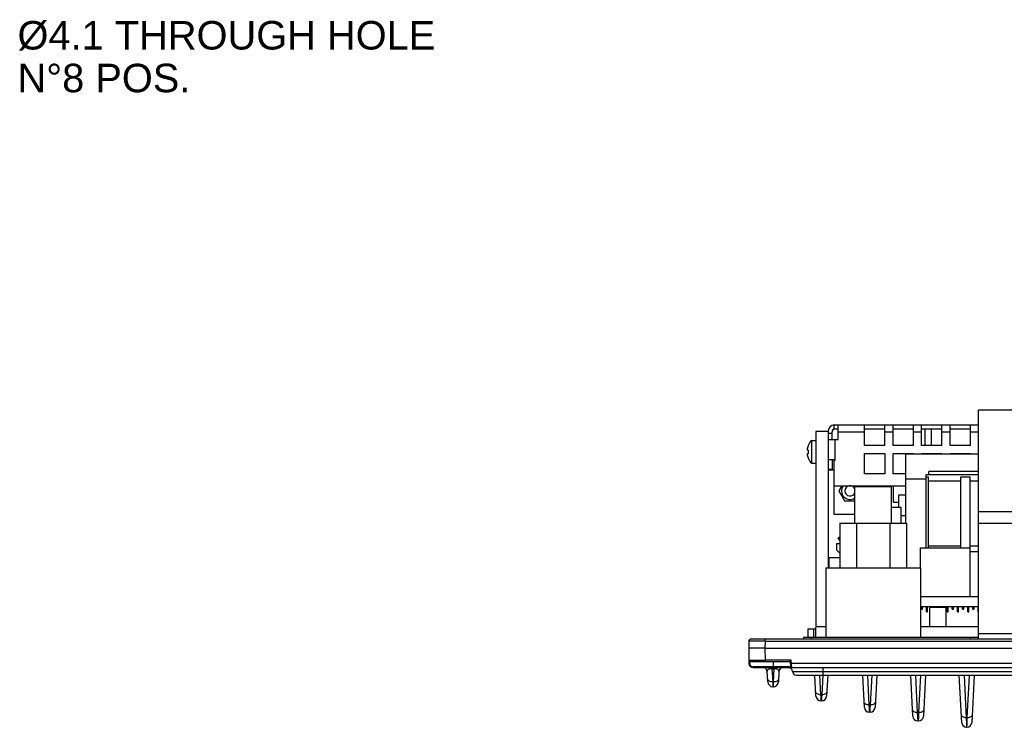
# Model space of a CAD drawing. Header units: millimetres. Extents: x 23 to 485, y 64 to 313.
# Tile 10 of 19: x 272 to 393, y 78 to 165. Entities that reach past the tile are written whole.
import ezdxf

# ---------------------------------------------------------------- set-up
doc = ezdxf.new("R2010")
doc.units = ezdxf.units.MM
doc.styles.get("Standard").update_dxf_attribs({"font": 'arial.ttf', "height": 4})

msp = doc.modelspace()

# ---------------------------------------------------------------- linework, layer by layer
at = {"color": 7, "linetype": 'Continuous'}
for p, q in [((390.0403, 89.1387), (390.0403, 117.2637)), ((411.0403, 117.2637), (390.0403, 117.2637)), ((372.2903, 114.9655), (372.2903, 115.4655)), ((372.2903, 115.4655), (390.0403, 115.4655)), ((372.2903, 114.9655), (372.7903, 114.9655)), ((372.7903, 113.6387), (372.7903, 115.4655)), ((376.0403, 112.9387), (376.0403, 115.4655)), ((376.0403, 114.9655), (378.5403, 114.9655)), ((378.5403, 112.9387), (378.5403, 115.4655)), ((379.5403, 112.9387), (379.5403, 115.4655)), ((379.5403, 114.9655), (382.0403, 114.9655)), ((382.0403, 112.9387), (382.0403, 115.4655)), ((383.0403, 112.9387), (383.0403, 115.4655)), ((383.0403, 114.9655), (385.5403, 114.9655)), ((383.4697, 112.9387), (383.4697, 114.9655)), ((384.2698, 112.9387), (384.2698, 114.9655)), ((385.5403, 112.9387), (385.5403, 115.4655)), ((386.5403, 112.9387), (386.5403, 115.4655)), ((386.5403, 114.9655), (389.0403, 114.9655)), ((389.0403, 112.9387), (389.0403, 115.4655)), ((370.0403, 114.6387), (370.0403, 91.0137)), ((371.5403, 114.6387), (370.0403, 114.6387)), ((371.5403, 114.6387), (371.5403, 97.8887)), ((371.5403, 114.4387), (372.0403, 114.4387)), ((372.0403, 113.6387), (372.0403, 114.5905)), ((369.0917, 112.8887), (369.1093, 112.8887)), ((369.5403, 110.7387), (369.5403, 113.5387)), ((369.5403, 113.5387), (370.0403, 113.5387)), ((371.5403, 113.6387), (372.7903, 113.6387)), ((378.5403, 112.9387), (376.0403, 112.9387)), ((382.0403, 112.9387), (379.5403, 112.9387)), ((385.5403, 112.9387), (383.0403, 112.9387)), ((389.0403, 112.9387), (386.5403, 112.9387)), ((368.9729, 112.3887), (369.1093, 112.3887)), ((369.1093, 111.8887), (368.9729, 111.8887)), ((369.0917, 111.3887), (369.1093, 111.3887)), ((376.0403, 109.4387), (376.0403, 111.9387)), ((376.0403, 111.9387), (378.5403, 111.9387)), ((378.5403, 111.9387), (378.5403, 109.4387)), ((379.5403, 109.4386), (379.5403, 111.9386)), ((379.5403, 111.9386), (382.0403, 111.9386)), ((381.0973, 103.3887), (381.0973, 111.8387)), ((390.0403, 111.8387), (381.0973, 111.8387)), ((382.0403, 111.9386), (382.0403, 111.8387)), ((383.0403, 111.8387), (383.0403, 111.9386)), ((383.0403, 111.9386), (385.5403, 111.9386)), ((383.4697, 111.8387), (383.4697, 111.9386)), ((384.2698, 111.8387), (384.2698, 111.9386)), ((385.5403, 111.9386), (385.5403, 111.8387)), ((386.5403, 111.8387), (386.5403, 111.9386)), ((386.5403, 111.9386), (389.0403, 111.9386)), ((389.0403, 111.9386), (389.0403, 111.8387)), ((369.5403, 110.7387), (370.0403, 110.7387)), ((372.4153, 111.1387), (371.5403, 111.1387)), ((372.0403, 111.1387), (372.0403, 109.9387)), ((372.2903, 104.4387), (372.2903, 111.1337)), ((372.2903, 111.1337), (372.4153, 111.1337)), ((372.0403, 109.9655), (371.5403, 109.9655)), ((371.5403, 109.9387), (372.2903, 109.9387)), ((378.5403, 109.4387), (376.0403, 109.4387)), ((381.0973, 109.4386), (379.5403, 109.4386)), ((383.5973, 100.3387), (383.5973, 109.3387)), ((383.5973, 109.3387), (383.9403, 109.3387)), ((383.5973, 109.0887), (383.8473, 109.0887)), ((383.8473, 109.0887), (383.8473, 100.3387)), ((383.9403, 109.3137), (383.9403, 109.7137)), ((390.0403, 109.7137), (383.9403, 109.7137)), ((390.0403, 109.3137), (383.9403, 109.3137)), ((387.8473, 100.3387), (387.8473, 109.0887)), ((387.8473, 109.0887), (388.9473, 109.0887)), ((388.9473, 109.0887), (388.9473, 100.3387)), ((372.2903, 107.9655), (381.0973, 107.9655)), ((373.2165, 107.9655), (372.8547, 107.3387)), ((374.8385, 103.3887), (374.8385, 107.8887)), ((374.8385, 107.8887), (379.3385, 107.8887)), ((375.3084, 107.8887), (375.2641, 107.9655)), ((376.0403, 107.9655), (376.0403, 107.8887)), ((378.5403, 107.8887), (378.5403, 107.9655)), ((379.3385, 103.3887), (379.3385, 107.8887)), ((379.5403, 107.9655), (379.5403, 105.9387)), ((381.0973, 108.8387), (383.5973, 108.8387)), ((383.8473, 108.5887), (387.8473, 108.5887)), ((388.9473, 108.5887), (390.0403, 108.5887)), ((372.8547, 107.3387), (373.5475, 106.1387)), ((380.2623, 105.3387), (380.2623, 106.8387)), ((380.2623, 106.8387), (381.0973, 106.8387)), ((373.5475, 106.1387), (374.8385, 106.1387)), ((379.3385, 105.3387), (380.5428, 105.3387)), ((379.5403, 105.9387), (380.2623, 105.9387)), ((380.5428, 103.3887), (380.5428, 105.3387)), ((374.8385, 104.4387), (372.2903, 104.4387)), ((380.5428, 104.3387), (381.0973, 104.3387)), ((411.0403, 104.7637), (390.0403, 104.7637)), ((372.9737, 103.3887), (372.9737, 97.8887)), ((372.9737, 103.3887), (381.2034, 103.3887)), ((375.0259, 103.3887), (375.0259, 97.8887)), ((379.1511, 103.3887), (379.1511, 97.8887)), ((381.2034, 103.3887), (381.2034, 97.8887)), ((372.5858, 100.8792), (372.5858, 100.1172)), ((372.5858, 100.8792), (372.9737, 100.8792)), ((372.8719, 101.6412), (372.7282, 101.4975)), ((372.7282, 101.4975), (372.9737, 101.252)), ((372.8719, 101.6412), (372.9737, 101.5394)), ((383.8473, 100.5887), (387.8473, 100.5887)), ((388.9473, 100.5887), (390.0403, 100.5887)), ((372.5858, 100.1172), (372.9737, 99.6942)), ((382.8982, 97.8887), (382.8982, 100.3387)), ((382.8982, 100.3387), (388.9942, 100.3387)), ((388.9942, 94.3387), (388.9942, 100.3387)), ((390.0403, 99.8387), (388.9942, 99.8387)), ((371.6333, 99.1647), (371.6333, 97.8887)), ((371.6333, 99.1647), (372.9737, 99.1647)), ((371.2635, 97.8887), (371.2635, 89.3887)), ((371.2635, 97.8887), (382.9135, 97.8887)), ((382.9135, 97.8887), (382.9135, 89.3887)), ((390.0403, 94.3387), (382.9135, 94.3387)), ((382.9135, 93.1387), (390.0403, 93.1387)), ((382.9871, 92.8147), (382.9871, 93.1387)), ((382.9871, 92.8147), (383.1395, 92.8147)), ((383.0506, 92.8147), (383.0506, 93.1387)), ((383.076, 92.8147), (383.076, 93.1387)), ((383.1395, 92.8147), (383.1395, 93.1387)), ((383.6221, 92.4972), (383.6221, 93.1387)), ((383.6221, 92.4972), (383.7745, 92.4972)), ((383.6856, 92.4972), (383.6856, 93.1387)), ((383.711, 92.4972), (383.711, 93.1387)), ((383.7745, 92.4972), (383.7745, 93.1387)), ((384.1403, 93.1387), (384.0403, 93.0387)), ((384.0403, 90.6387), (384.0403, 93.0387)), ((384.0403, 93.0387), (386.0403, 93.0387)), ((385.9403, 93.1387), (386.0403, 93.0387)), ((386.0403, 90.6387), (386.0403, 93.0387)), ((386.1621, 92.4972), (386.1621, 93.1387)), ((386.1621, 92.4972), (386.3145, 92.4972)), ((386.2256, 92.4972), (386.2256, 93.1387)), ((386.251, 92.4972), (386.251, 93.1387)), ((386.3145, 92.4972), (386.3145, 93.1387)), ((386.7971, 92.8147), (386.7971, 93.1387)), ((386.7971, 92.8147), (386.9495, 92.8147)), ((386.8606, 92.8147), (386.8606, 93.1387)), ((386.886, 92.8147), (386.886, 93.1387)), ((386.9495, 92.8147), (386.9495, 93.1387)), ((387.4321, 92.4972), (387.4321, 93.1387)), ((387.4321, 92.4972), (387.5845, 92.4972)), ((387.4956, 92.4972), (387.4956, 93.1387)), ((387.521, 92.4972), (387.521, 93.1387)), ((387.5845, 92.4972), (387.5845, 93.1387)), ((388.0671, 92.8147), (388.0671, 93.1387)), ((388.0671, 92.8147), (388.2195, 92.8147)), ((388.1306, 92.8147), (388.1306, 93.1387)), ((388.156, 92.8147), (388.156, 93.1387)), ((388.2195, 92.8147), (388.2195, 93.1387)), ((388.7021, 92.4972), (388.7021, 93.1387)), ((388.7021, 92.4972), (388.8545, 92.4972)), ((388.7656, 92.4972), (388.7656, 93.1387)), ((388.791, 92.4972), (388.791, 93.1387)), ((388.8545, 92.4972), (388.8545, 93.1387)), ((389.3371, 92.8147), (389.3371, 93.1387)), ((389.3371, 92.8147), (389.4895, 92.8147)), ((389.4006, 92.8147), (389.4006, 93.1387)), ((389.426, 92.8147), (389.426, 93.1387)), ((389.4895, 92.8147), (389.4895, 93.1387)), ((389.9721, 92.4972), (389.9721, 93.1387)), ((390.0356, 92.4972), (389.9721, 92.4972)), ((369.0403, 90.3887), (369.0403, 89.3887)), ((369.0403, 90.3887), (370.0403, 90.3887)), ((369.7903, 89.3887), (369.7903, 90.3887)), ((370.0403, 89.3887), (370.0403, 90.6387)), ((371.2635, 90.6387), (370.0403, 90.6387)), ((390.0403, 90.6387), (382.9135, 90.6387)), ((361.8052, 88.8931), (361.7903, 88.0387)), ((439.0254, 89.1387), (362.0552, 89.1387)), ((368.5403, 89.3887), (368.5403, 89.1387)), ((368.5403, 89.3887), (390.0403, 89.3887)), ((389.0403, 89.1387), (389.0403, 89.3887)), ((361.7903, 88.0387), (361.8236, 86.13)), ((363.79, 88.0387), (361.7903, 88.0387)), ((363.79, 88.0387), (437.2906, 88.0387)), ((361.8165, 86.5361), (362.0844, 86.5351)), ((361.9665, 86.3887), (366.9153, 86.3887)), ((362.0844, 86.5351), (362.3302, 86.535)), ((362.3302, 86.535), (363.4004, 86.5356)), ((363.4004, 86.5356), (363.8162, 86.5361)), ((366.9729, 85.73), (366.9146, 86.3965)), ((362.3235, 85.6387), (434.0081, 85.6387)), ((364.1343, 83.8769), (364.0668, 85.1649)), ((365.5138, 85.1649), (365.4463, 83.8769)), ((364.7373, 83.8704), (364.7415, 83.7525)), ((364.7415, 83.7525), (364.7584, 83.2846)), ((364.8222, 83.2846), (364.8391, 83.7525)), ((364.8391, 83.7525), (364.8433, 83.8704)), ((367.6622, 84.6887), (433.4184, 84.6887)), ((370.0605, 82.1349), (369.9265, 84.691)), ((371.5041, 84.691), (371.3701, 82.1349)), ((376.0105, 80.7349), (375.8032, 84.691)), ((377.5274, 84.691), (377.3201, 80.735)), ((381.9605, 79.6497), (381.6963, 84.691)), ((383.5343, 84.691), (383.2701, 79.6497)), ((387.9765, 78.868), (387.6713, 84.691)), ((389.508, 84.6663), (389.2041, 78.868)), ((364.7584, 83.2846), (364.8222, 83.2846)), ((370.6305, 82.2986), (370.6417, 82.0185)), ((370.7889, 82.0185), (370.8001, 82.2986)), ((370.6417, 82.0185), (370.6597, 81.5663)), ((370.7709, 81.5663), (370.6597, 81.5663)), ((370.7709, 81.5663), (370.7769, 81.717)), ((370.7769, 81.717), (370.7889, 82.0185)), ((376.5728, 81.045), (376.5928, 80.5682)), ((376.5928, 80.5682), (376.6097, 80.1664)), ((376.7209, 80.1664), (376.6097, 80.1664)), ((376.7209, 80.1664), (376.7285, 80.3472)), ((376.7285, 80.3472), (376.7378, 80.5682)), ((376.7378, 80.5682), (376.7578, 81.045)), ((382.5152, 80.1063), (382.5393, 79.55)), ((382.6913, 79.55), (382.7154, 80.1063)), ((382.5393, 79.55), (382.5597, 79.0811)), ((382.5597, 79.0811), (382.6709, 79.0811)), ((382.6709, 79.0811), (382.6913, 79.55)), ((388.5235, 79.471), (388.559, 78.6741)), ((388.559, 78.6741), (388.5757, 78.2994)), ((388.605, 78.2994), (388.6216, 78.6741)), ((388.6216, 78.6741), (388.6571, 79.471)), ((388.5757, 78.2994), (388.605, 78.2994))]:
    msp.add_line(p, q, dxfattribs=at)
at = {"color": 9, "linetype": 'Continuous'}
for p, q in [((372.7903, 114.5905), (376.0403, 114.5905)), ((378.5403, 114.5905), (379.5403, 114.5905)), ((382.0403, 114.5905), (383.0403, 114.5905)), ((385.5403, 114.5905), (386.5403, 114.5905)), ((389.0403, 114.5905), (390.0403, 114.5905)), ((372.4153, 111.1337), (372.4153, 113.6387)), ((390.0403, 103.3887), (398.0403, 103.3887)), ((372.9737, 101.4736), (372.8629, 101.3628)), ((398.0403, 89.7637), (390.0403, 89.7637)), ((363.8049, 88.8931), (363.79, 88.0387)), ((363.8049, 88.8931), (363.8049, 89.1387)), ((363.8049, 88.8931), (437.2757, 88.8931)), ((369.5403, 89.1387), (369.5403, 89.3887)), ((363.79, 88.0387), (363.8162, 86.5361)), ((361.9236, 86.123), (361.9188, 86.3965)), ((363.8162, 86.3887), (363.8162, 86.5361)), ((367.0026, 86.5361), (363.8162, 86.5361)), ((364.7903, 86.3887), (364.7903, 85.6387)), ((367.0382, 86.13), (367.0026, 86.5361)), ((434.0424, 86.13), (367.0382, 86.13)), ((367.0427, 86.0654), (367.0382, 86.13)), ((367.0723, 85.6429), (367.0427, 86.0654)), ((362.3235, 85.6387), (362.3235, 85.73)), ((366.9729, 85.73), (362.3235, 85.73)), ((364.6523, 85.4923), (364.6523, 85.6387)), ((364.6523, 85.4923), (364.7373, 83.8704)), ((364.6523, 85.4923), (364.9283, 85.4923)), ((364.8433, 83.8704), (364.9283, 85.4923)), ((364.9283, 85.6387), (364.9283, 85.4923)), ((367.0726, 85.6387), (367.0723, 85.6429)), ((367.1628, 85.1637), (433.9178, 85.1637)), ((370.9403, 84.6887), (370.9403, 85.6387)), ((364.8433, 83.8704), (364.7373, 83.8704)), ((370.5047, 84.6993), (370.6305, 82.2986)), ((370.8001, 82.2986), (370.9254, 84.6895)), ((376.3819, 84.6887), (376.5728, 81.045)), ((376.7578, 81.045), (376.9487, 84.6887)), ((382.275, 84.6887), (382.5152, 80.1063)), ((382.7154, 80.1063), (382.9556, 84.6887)), ((388.2511, 84.6684), (388.5235, 79.471)), ((388.6571, 79.471), (388.9298, 84.6734)), ((370.8001, 82.2986), (370.6305, 82.2986)), ((376.7578, 81.045), (376.5728, 81.045)), ((382.7154, 80.1063), (382.5152, 80.1063)), ((388.6571, 79.471), (388.5235, 79.471))]:
    msp.add_line(p, q, dxfattribs=at)
at = {"color": 7, "linetype": 'Continuous'}
for centre, radius, start, end in [((372.4153, 114.5905), 0.875, 98.239307, 176.824253), ((372.4153, 114.5905), 0.375, 97.807138, 180), ((370.8736, 112.1387), 1.9171, 156.96984, 172.506992), ((370.8736, 112.1387), 1.9333, 133.602819, 157.174177), ((370.8736, 112.1387), 1.9171, 187.493008, 203.03016), ((370.8736, 112.1387), 1.7819, 171.934953, 188.065047), ((370.8736, 112.1387), 1.9333, 202.825823, 226.397181), ((374.2403, 107.3387), 1.05, 143.323827, 304.797064), ((374.2403, 107.3387), 0.625, 16.788653, 343.240243), ((374.2403, 107.3387), 1.05, 31.640221, 36.667688), ((371.9153, 91.0137), 1.875, 180, 191.550134), ((362.0552, 88.8887), 0.25, 89.999997, 179.999791), ((361.9665, 86.5387), 0.15, 181.000033, 269.998136), ((362.3235, 86.1387), 0.5, 181, 270), ((363.5674, 85.1387), 0.5, 3, 90), ((366.0132, 85.1387), 0.5, 90, 177), ((366.6634, 85.1387), 0.5, 2.865984, 90), ((367.0726, 85.7387), 0.1, 185, 270), ((367.6622, 85.1887), 0.5, 182.865984, 270), ((364.7584, 83.9096), 0.625, 183.000001, 269.999943), ((364.8222, 83.9096), 0.625, 270.000059, 357.00112), ((370.6597, 82.1663), 0.6, 182.998356, 269.999913), ((370.7709, 82.1663), 0.6, 270.000098, 357.001631), ((376.6097, 80.7663), 0.6, 183.000009, 269.999878), ((376.7209, 80.7663), 0.6, 270.000122, 357.0021), ((382.5597, 79.6811), 0.6, 182.997603, 269.999866), ((382.6709, 79.6811), 0.6, 270.000134, 357.002557), ((388.5757, 78.8994), 0.6, 182.99696, 269.99984), ((388.605, 78.8994), 0.6, 270.000159, 357.003038)]:
    msp.add_arc(centre, radius, start, end, dxfattribs=at)
at = {"color": 9, "linetype": 'Continuous'}
for centre, radius, start, end in [((362.3217, 86.1301), 0.3982, 181.025242, 188.694393), ((362.3271, 86.1308), 0.4036, 188.678198, 203.200412), ((362.3235, 86.13), 0.3999, 203.288593, 262.406913), ((362.3237, 86.1281), 0.3981, 262.334362, 269.974219), ((364.5501, 84.8003), 0.6827, 109.047757, 111.055134), ((364.6293, 84.3907), 1.1018, 88.803047, 91.370551), ((364.4262, 84.2964), 0.3135, 183.065587, 193.776605)]:
    msp.add_arc(centre, radius, start, end, dxfattribs=at)
at = {"color": 7, "linetype": 'Continuous'}
for points, knots in [([(363.8049, 88.8931), (363.675, 88.8933), (363.4199, 88.8939), (363.0496, 88.8944), (362.7082, 88.8948), (362.4091, 88.8948), (362.1914, 88.895), (362.0472, 88.8945), (361.9629, 88.8949), (361.8988, 88.893), (361.8471, 88.8966), (361.8258, 88.8894), (361.8053, 88.8963), (361.8052, 88.8931)], [0, 0, 0, 0, 0.19491772, 0.38271341, 0.55556428, 0.70705367, 0.83144482, 0.88187981, 0.92384645, 0.95691805, 0.98074602, 0.99515617, 1, 1, 1, 1]), ([(366.9146, 86.3965), (366.9139, 86.405), (366.9258, 86.4258), (366.9542, 86.4715), (366.983, 86.5093), (367.0026, 86.5361)], [0, 0, 0, 0, 0.15473071, 0.39968179, 1, 1, 1, 1])]:
    msp.add_open_spline(points, degree=3, knots=knots, dxfattribs=at)
at = {"color": 9, "linetype": 'Continuous'}
for points, knots in [([(361.9236, 86.123), (361.9001, 86.1226), (361.8657, 86.1216), (361.8384, 86.1266), (361.8237, 86.1272), (361.8236, 86.13)], [0, 0, 0, 0, 0.70097928, 0.91738693, 1, 1, 1, 1]), ([(367.0382, 86.13), (367.0255, 86.1289), (367.0028, 86.1276), (366.9696, 86.1227), (366.954, 86.1263), (366.9388, 86.1205), (366.9386, 86.123)], [0, 0, 0, 0, 0.3820009, 0.70676357, 0.9233177, 1, 1, 1, 1]), ([(364.3048, 85.4374), (364.233, 85.4098), (364.1142, 85.3449), (364.0641, 85.2148), (364.0668, 85.1649)], [0, 0, 0, 0, 0.60633465, 1, 1, 1, 1]), ([(364.6029, 85.4922), (364.5757, 85.4915), (364.4825, 85.4858), (364.3898, 85.4672), (364.3273, 85.4456)], [0, 0, 0, 0, 0.29207528, 1, 1, 1, 1]), ([(365.2533, 85.4456), (365.2321, 85.4529), (365.1267, 85.4839), (365.0156, 85.4941), (364.9283, 85.4923)], [0, 0, 0, 0, 0.20405777, 1, 1, 1, 1]), ([(365.5138, 85.1649), (365.5166, 85.2168), (365.4605, 85.3545), (365.3314, 85.4186), (365.2533, 85.4456)], [0, 0, 0, 0, 0.38614185, 1, 1, 1, 1]), ([(364.7373, 83.8704), (364.5996, 83.8668), (364.3428, 83.9108), (364.1482, 84.1134), (364.1217, 84.2217)], [0, 0, 0, 0, 0.55270491, 1, 1, 1, 1]), ([(365.4675, 84.2796), (365.4645, 84.2226), (365.4221, 84.1022), (365.2757, 83.9675), (365.074, 83.8843), (364.9217, 83.8683), (364.8433, 83.8704)], [0, 0, 0, 0, 0.21002383, 0.4448941, 0.71169996, 1, 1, 1, 1]), ([(370.6305, 82.2986), (370.4873, 82.2948), (370.2707, 82.3409), (370.075, 82.521), (370.0342, 82.6366), (370.0313, 82.6914)], [0, 0, 0, 0, 0.5521254, 0.78858454, 1, 1, 1, 1]), ([(371.3993, 82.6914), (371.3964, 82.6367), (371.3556, 82.5211), (371.16, 82.3409), (370.9433, 82.2948), (370.8001, 82.2986)], [0, 0, 0, 0, 0.21131745, 0.44763516, 1, 1, 1, 1]), ([(376.5728, 81.045), (376.4297, 81.0413), (376.213, 81.0874), (376.0174, 81.2675), (375.9765, 81.3831), (375.9737, 81.4379)], [0, 0, 0, 0, 0.55212531, 0.78858451, 1, 1, 1, 1]), ([(377.3569, 81.4379), (377.3541, 81.3832), (377.3133, 81.2676), (377.1177, 81.0874), (376.901, 81.0413), (376.7578, 81.045)], [0, 0, 0, 0, 0.21131745, 0.44763516, 1, 1, 1, 1]), ([(382.5152, 80.1063), (382.372, 80.1025), (382.1554, 80.1486), (381.9597, 80.3287), (381.9189, 80.4443), (381.916, 80.4991)], [0, 0, 0, 0, 0.55212529, 0.78858451, 1, 1, 1, 1]), ([(383.3146, 80.4991), (383.3117, 80.4444), (383.271, 80.3288), (383.0754, 80.1486), (382.8587, 80.1025), (382.7154, 80.1063)], [0, 0, 0, 0, 0.21131745, 0.44763516, 1, 1, 1, 1]), ([(388.5235, 79.471), (388.3803, 79.4672), (388.1637, 79.5133), (387.968, 79.6934), (387.9272, 79.8091), (387.9243, 79.8638)], [0, 0, 0, 0, 0.55212539, 0.78858453, 1, 1, 1, 1]), ([(389.2563, 79.8638), (389.2535, 79.8091), (389.2127, 79.6935), (389.0171, 79.5133), (388.8004, 79.4672), (388.6571, 79.471)], [0, 0, 0, 0, 0.21131746, 0.44763517, 1, 1, 1, 1])]:
    msp.add_open_spline(points, degree=3, knots=knots, dxfattribs=at)

# ---------------------------------------------------------------- texts
at = {"color": 2, "linetype": 'Continuous', "insert": (271.9324, 165.0691), "char_height": 3.5, "width": 112.5, "attachment_point": 1, "line_spacing_factor": 0.9}
msp.add_mtext('%%C4.1 THROUGH HOLE\\PN°8 POS.', dxfattribs=at)

doc.saveas('drawing.dxf')
